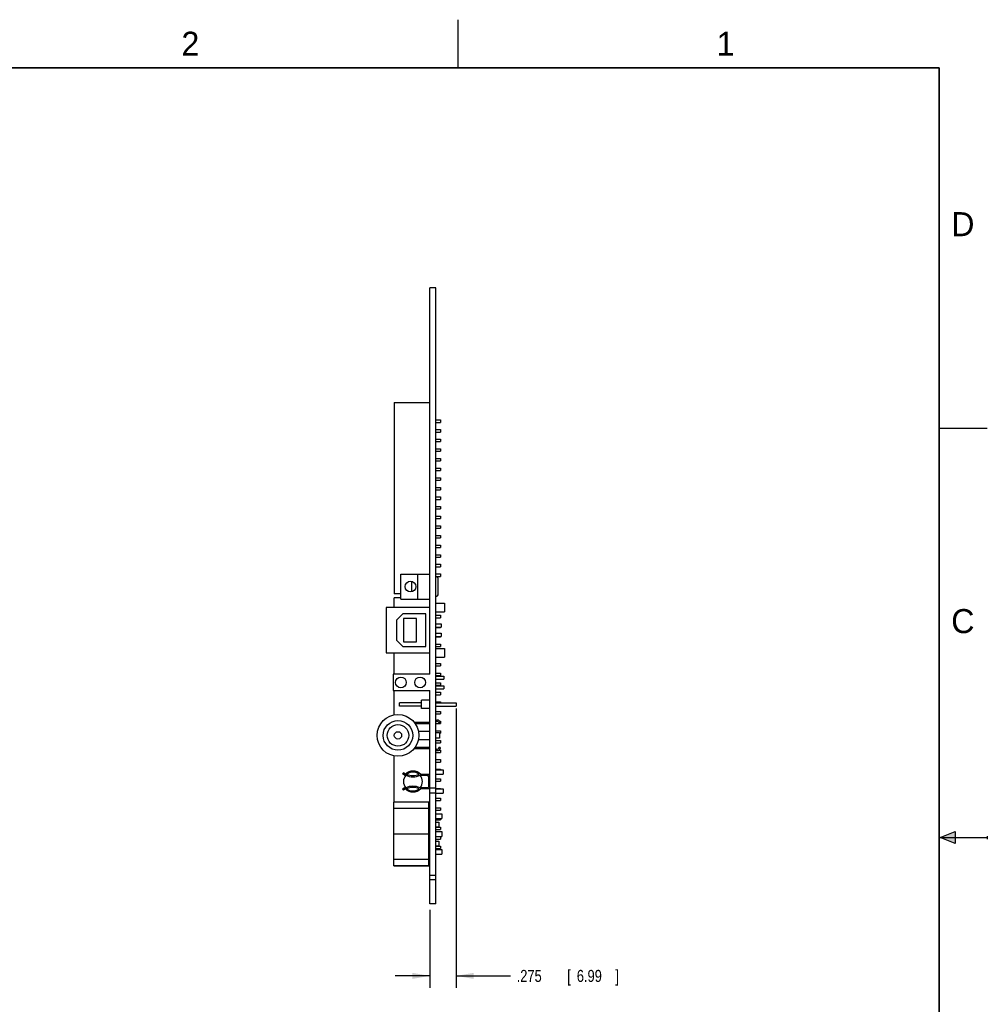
# Model space of a CAD drawing. Header units: inches. Extents: x 0 to 22, y 0 to 17.
# Tile 8 of 8: x 11.9 to 22, y 6.8 to 17. Entities that reach past the tile are written whole.
import ezdxf

# ---------------------------------------------------------------- set-up
doc = ezdxf.new("R2010")
doc.units = ezdxf.units.IN
doc.header["$LTSCALE"] = 1.21
doc.header["$MEASUREMENT"] = 0
doc.layers.get('0').update_dxf_attribs({"linetype": 'CONTINUOUS'})
doc.layers.add('DIMENSIONS', color=7, linetype='CONTINUOUS')
doc.styles.get("Standard").update_dxf_attribs({"font": 'txt', "width": 0.8})
doc.dimstyles.new('DIMSTYLE_1', dxfattribs={"dimtxt": 0.125, "dimasz": 0.18, "dimexe": 0.18, "dimexo": 0.0625, "dimgap": 0.09, "dimtad": 0, "dimtih": 1, "dimtoh": 1, "dimdec": 3, "dimzin": 4, "dimdsep": 46, "dimtxsty": 'STANDARD', "dimblk": '_FILLED', "dimblk1": '_FILLED', "dimblk2": '_FILLED', "dimcen": 0.09, "dimadec": 0, "dimazin": 0, "dimtp": 0.01, "dimtm": 0.01, "dimtfac": 1, "dimtdec": 3, "dimtofl": 0, "dimtmove": 0, "dimatfit": 3, "dimldrblk": '_FILLED', "dimfxl": 1, "dimtolj": 1, "dimtzin": 4, "dimarcsym": 0})

# ---------------------------------------------------------------- blocks, each defined once
blk = doc.blocks.new('_FILLED')
at = {"color": 0, "linetype": 'BYBLOCK'}
blk.add_solid([(0, 0), (-1, 0.174), (-1, -0.174)], dxfattribs=at)
blk = doc.blocks.new('*D3')
at = {"layer": 'DIMENSIONS', "color": 2, "linetype": 'CONTINUOUS'}
for p, q in [((16.481, 9.84), (16.481, 6.938)), ((16.206, 7.75), (16.206, 6.938)), ((16.206, 7.063), (15.846, 7.063)), ((16.481, 7.063), (17.046, 7.063))]:
    blk.add_line(p, q, dxfattribs=at)
at = {"layer": 'DIMENSIONS', "color": 2, "linetype": 'CONTINUOUS', "xscale": 0.18, "yscale": 0.18, "zscale": 0.18}
blk.add_blockref('_FILLED', (16.206, 7.063), dxfattribs=at)
at = {"layer": 'DIMENSIONS', "color": 2, "linetype": 'CONTINUOUS', "xscale": 0.18, "yscale": 0.18, "zscale": 0.18, "rotation": 180}
blk.add_blockref('_FILLED', (16.481, 7.063), dxfattribs=at)
at = {"layer": 'DIMENSIONS', "color": 2, "linetype": 'CONTINUOUS', "width": 0.8}
for s, p in [('.275', (17.109, 7)), ('[', (17.634, 7)), ('6.99', (17.734, 7)), (']', (18.134, 7))]:
    blk.add_text(s, height=0.125, dxfattribs=at).set_placement(p)

msp = doc.modelspace()

# ---------------------------------------------------------------- hatches: boundary and pattern name
at = {"linetype": 'CONTINUOUS'}
msp.add_hatch(color=2, dxfattribs=at).paths.add_polyline_path([(21.6663, 8.5625), (21.6663, 8.4375), (21.51, 8.5)])

# ---------------------------------------------------------------- linework, layer by layer
at = {"color": 2, "linetype": 'CONTINUOUS'}
for p, q in [((16.5, 16.5), (16.5, 17)), ((22, 12.75), (21.5, 12.75)), ((21.51, 8.5), (21.6663, 8.5625)), ((21.51, 8.5), (22, 8.5)), ((21.6663, 8.4375), (21.51, 8.5)), ((21.6663, 8.5625), (21.6663, 8.4375)), ((22, 8.515), (22, 8.485))]:
    msp.add_line(p, q, dxfattribs=at)
at = {"color": 7, "linetype": 'CONTINUOUS'}
for p, q in [((16.2056, 10.1976), (16.2056, 14.2126)), ((16.2676, 14.2126), (16.2056, 14.2126)), ((16.2676, 7.8126), (16.2676, 14.2126)), ((15.8356, 13.0226), (15.8356, 11.0326)), ((15.8356, 13.0226), (16.2056, 13.0226)), ((16.2676, 12.8401), (16.3176, 12.8401)), ((16.2676, 12.8151), (16.3176, 12.8151)), ((16.3176, 12.8401), (16.3176, 12.8151)), ((16.2676, 12.7401), (16.3176, 12.7401)), ((16.2676, 12.7151), (16.3176, 12.7151)), ((16.3176, 12.7401), (16.3176, 12.7151)), ((16.2676, 12.6401), (16.3176, 12.6401)), ((16.2676, 12.6151), (16.3176, 12.6151)), ((16.3176, 12.6401), (16.3176, 12.6151)), ((16.2676, 12.5401), (16.3176, 12.5401)), ((16.2676, 12.5151), (16.3176, 12.5151)), ((16.3176, 12.5401), (16.3176, 12.5151)), ((16.2676, 12.4401), (16.3176, 12.4401)), ((16.2676, 12.4151), (16.3176, 12.4151)), ((16.3176, 12.4401), (16.3176, 12.4151)), ((16.2676, 12.3401), (16.3176, 12.3401)), ((16.2676, 12.3151), (16.3176, 12.3151)), ((16.3176, 12.3401), (16.3176, 12.3151)), ((16.2676, 12.2401), (16.3176, 12.2401)), ((16.2676, 12.2151), (16.3176, 12.2151)), ((16.3176, 12.2401), (16.3176, 12.2151)), ((16.2676, 12.1401), (16.3176, 12.1401)), ((16.2676, 12.1151), (16.3176, 12.1151)), ((16.3176, 12.1401), (16.3176, 12.1151)), ((16.2676, 12.0401), (16.3176, 12.0401)), ((16.2676, 12.0151), (16.3176, 12.0151)), ((16.3176, 12.0401), (16.3176, 12.0151)), ((16.2676, 11.9401), (16.3176, 11.9401)), ((16.2676, 11.9151), (16.3176, 11.9151)), ((16.3176, 11.9401), (16.3176, 11.9151)), ((16.2676, 11.8401), (16.3176, 11.8401)), ((16.2676, 11.8151), (16.3176, 11.8151)), ((16.3176, 11.8401), (16.3176, 11.8151)), ((16.2676, 11.7401), (16.3176, 11.7401)), ((16.2676, 11.7151), (16.3176, 11.7151)), ((16.3176, 11.7401), (16.3176, 11.7151)), ((16.2676, 11.6401), (16.3176, 11.6401)), ((16.2676, 11.6151), (16.3176, 11.6151)), ((16.3176, 11.6401), (16.3176, 11.6151)), ((16.2676, 11.5401), (16.3176, 11.5401)), ((16.2676, 11.5151), (16.3176, 11.5151)), ((16.3176, 11.5401), (16.3176, 11.5151)), ((16.2676, 11.4401), (16.3176, 11.4401)), ((16.2676, 11.4151), (16.3176, 11.4151)), ((16.3176, 11.4401), (16.3176, 11.4151)), ((16.2676, 11.3401), (16.3176, 11.3401)), ((16.2676, 11.3151), (16.3176, 11.3151)), ((16.3176, 11.3401), (16.3176, 11.3151)), ((15.9056, 10.9786), (15.9056, 11.2386)), ((15.9056, 11.2386), (16.2056, 11.2386)), ((16.0176, 11.1633), (16.0176, 11.0539)), ((16.0816, 10.9786), (16.0816, 11.2386)), ((16.2676, 11.2401), (16.3176, 11.2401)), ((16.2676, 11.2151), (16.3176, 11.2151)), ((16.2946, 11.0331), (16.2946, 11.1841)), ((16.3176, 11.2401), (16.3176, 11.2151)), ((15.9056, 11.0326), (15.8356, 11.0326)), ((15.8356, 10.8926), (15.8356, 10.9926)), ((15.9056, 10.9926), (15.8356, 10.9926)), ((15.9056, 10.9786), (16.2056, 10.9786)), ((15.7526, 10.8926), (15.7526, 10.4186)), ((16.2056, 10.8926), (15.7526, 10.8926)), ((16.2676, 10.9376), (16.3596, 10.9376)), ((16.2676, 10.8476), (16.3596, 10.8476)), ((16.3596, 10.9376), (16.3596, 10.8476)), ((15.9246, 10.8256), (15.8596, 10.7606)), ((15.8596, 10.7606), (15.8596, 10.5506)), ((16.1656, 10.8256), (15.9246, 10.8256)), ((16.0686, 10.7756), (15.9336, 10.7756)), ((15.9336, 10.7756), (15.9336, 10.5356)), ((16.0686, 10.5356), (16.0686, 10.7756)), ((16.1656, 10.4856), (16.1656, 10.8256)), ((16.2676, 10.8101), (16.3176, 10.8101)), ((16.2676, 10.7851), (16.3176, 10.7851)), ((16.3176, 10.8101), (16.3176, 10.7851)), ((16.2676, 10.7226), (16.3246, 10.7226)), ((16.2676, 10.6866), (16.3246, 10.6866)), ((16.2676, 10.6851), (16.3176, 10.6851)), ((16.3176, 10.6866), (16.3176, 10.6851)), ((16.3246, 10.7226), (16.3246, 10.6866)), ((15.8596, 10.5506), (15.9246, 10.4856)), ((16.2676, 10.6246), (16.3246, 10.6246)), ((16.2676, 10.5886), (16.3246, 10.5886)), ((16.2676, 10.5851), (16.3176, 10.5851)), ((16.3176, 10.5886), (16.3176, 10.5851)), ((16.3246, 10.6246), (16.3246, 10.5886)), ((15.9246, 10.4856), (16.1656, 10.4856)), ((15.9336, 10.5356), (16.0686, 10.5356)), ((16.2676, 10.5101), (16.3176, 10.5101)), ((16.2676, 10.4851), (16.3176, 10.4851)), ((16.2676, 10.4636), (16.3596, 10.4636)), ((16.3176, 10.5101), (16.3176, 10.4851)), ((16.3596, 10.4636), (16.3596, 10.3736)), ((15.7526, 10.4186), (16.2056, 10.4186)), ((15.8356, 10.1976), (15.8356, 10.4186)), ((16.2676, 10.3736), (16.3596, 10.3736)), ((16.2676, 10.3101), (16.3176, 10.3101)), ((16.2676, 10.2851), (16.3176, 10.2851)), ((16.3176, 10.3101), (16.3176, 10.2851)), ((16.2056, 10.1976), (15.8256, 10.1976)), ((15.8256, 10.1976), (15.8256, 10.0276)), ((16.2676, 10.2101), (16.3176, 10.2101)), ((16.2676, 10.1851), (16.3176, 10.1851)), ((16.2676, 10.1776), (16.3506, 10.1776)), ((16.2676, 10.1476), (16.3506, 10.1476)), ((16.3176, 10.2101), (16.3176, 10.1851)), ((16.3506, 10.1776), (16.3506, 10.1476)), ((16.2676, 10.1101), (16.3176, 10.1101)), ((16.2676, 10.0851), (16.3176, 10.0851)), ((16.2676, 10.0776), (16.3506, 10.0776)), ((16.2676, 10.0476), (16.3506, 10.0476)), ((16.3176, 10.1101), (16.3176, 10.0851)), ((16.3506, 10.0776), (16.3506, 10.0476)), ((15.8256, 10.0276), (16.2056, 10.0276)), ((15.8356, 9.7758), (15.8356, 10.0276)), ((16.2056, 9.9276), (16.1196, 9.9276)), ((16.1196, 9.8416), (16.1196, 9.9276)), ((16.2056, 7.8126), (16.2056, 10.0276)), ((16.2676, 10.0101), (16.3176, 10.0101)), ((16.2676, 9.9851), (16.3176, 9.9851)), ((16.3176, 10.0101), (16.3176, 9.9851)), ((16.1196, 9.9021), (15.8896, 9.9021)), ((15.8896, 9.8671), (15.8896, 9.9021)), ((16.1196, 9.8671), (15.8896, 9.8671)), ((16.2056, 9.8416), (16.1196, 9.8416)), ((16.2676, 9.9101), (16.3176, 9.9101)), ((16.2676, 9.9021), (16.4806, 9.9021)), ((16.2676, 9.8671), (16.4806, 9.8671)), ((16.3176, 9.9101), (16.3176, 9.9021)), ((16.4806, 9.9021), (16.4806, 9.8671)), ((16.2676, 9.8101), (16.3176, 9.8101)), ((16.2676, 9.7851), (16.3176, 9.7851)), ((16.3176, 9.8101), (16.3176, 9.7851)), ((16.0433, 9.7002), (16.2056, 9.7002)), ((16.0548, 9.6849), (16.2056, 9.6849)), ((16.2676, 9.6851), (16.3055, 9.6851)), ((16.2998, 9.6952), (16.3056, 9.6849)), ((16.3189, 9.6923), (16.3056, 9.6849)), ((16.3059, 9.6851), (16.3176, 9.6851)), ((16.3076, 9.7101), (16.3176, 9.7101)), ((16.3132, 9.7026), (16.3189, 9.6923)), ((16.3176, 9.7101), (16.3176, 9.6947)), ((16.3176, 9.6916), (16.3176, 9.6851)), ((16.0878, 9.6076), (16.2056, 9.6076)), ((16.2056, 9.5176), (16.0878, 9.5176)), ((16.2676, 9.6101), (16.3176, 9.6101)), ((16.2676, 9.5926), (16.3056, 9.5926)), ((16.3056, 9.5326), (16.2676, 9.5326)), ((16.3056, 9.5926), (16.3056, 9.5326)), ((16.3056, 9.5851), (16.3176, 9.5851)), ((16.3176, 9.6101), (16.3176, 9.5851)), ((16.0433, 9.425), (16.2056, 9.425)), ((16.0546, 9.44), (16.2056, 9.44)), ((16.2676, 9.5101), (16.3176, 9.5101)), ((16.2676, 9.4851), (16.3176, 9.4851)), ((16.2998, 9.43), (16.3056, 9.4403)), ((16.3189, 9.4329), (16.3056, 9.4403)), ((16.3132, 9.4226), (16.3189, 9.4329)), ((16.3176, 9.5101), (16.3176, 9.4851)), ((15.8356, 8.8696), (15.8356, 9.3494)), ((16.2676, 9.3851), (16.3176, 9.3851)), ((16.3016, 9.4101), (16.3176, 9.4101)), ((16.3176, 9.4101), (16.3176, 9.3851)), ((16.2676, 9.3101), (16.3176, 9.3101)), ((16.2676, 9.2851), (16.3176, 9.2851)), ((16.2676, 9.2101), (16.3176, 9.2101)), ((16.3176, 9.3101), (16.3176, 9.2851)), ((16.3176, 9.2101), (16.3176, 9.2026)), ((15.9233, 9.1635), (15.9329, 9.1722)), ((15.9435, 9.1482), (15.9233, 9.1635)), ((15.9343, 9.1739), (15.9328, 9.1723)), ((15.9329, 9.1722), (15.9522, 9.1576)), ((15.9522, 9.1576), (15.9343, 9.1739)), ((15.9421, 9.1492), (15.9443, 9.1472)), ((15.9571, 9.1482), (15.9435, 9.1482)), ((15.9443, 9.1472), (15.9562, 9.1472)), ((15.9662, 9.1572), (15.9562, 9.1472)), ((16.1049, 9.1472), (16.1806, 9.1472)), ((16.1054, 9.1482), (16.1806, 9.1482)), ((16.1059, 9.1477), (16.1054, 9.1482)), ((16.109, 9.1576), (16.2056, 9.1576)), ((16.1956, 9.033), (16.1956, 9.1332)), ((16.2056, 9.2076), (16.2036, 9.2076)), ((16.2036, 9.2076), (16.2036, 9.1576)), ((16.2676, 9.2026), (16.3456, 9.2026)), ((16.2676, 9.1596), (16.3456, 9.1596)), ((16.2676, 9.1101), (16.3176, 9.1101)), ((16.3176, 9.1101), (16.3176, 9.0851)), ((16.3456, 9.2026), (16.3456, 9.1596)), ((15.9421, 9.016), (15.9233, 9.0017)), ((15.9256, 9.0008), (15.9443, 9.018)), ((15.9522, 9.0076), (15.9343, 8.9913)), ((15.9443, 9.018), (15.9562, 9.018)), ((15.9562, 9.018), (15.9662, 9.008)), ((16.1806, 9.018), (16.1049, 9.018)), ((16.2056, 9.0076), (16.109, 9.0076)), ((16.2036, 9.0076), (16.2036, 8.9576)), ((16.2676, 9.0126), (16.2056, 9.0126)), ((16.2676, 9.0851), (16.3176, 9.0851)), ((16.2676, 9.0101), (16.3176, 9.0101)), ((16.2676, 9.0056), (16.3456, 9.0056)), ((16.3176, 9.0101), (16.3176, 9.0056)), ((16.3456, 9.0056), (16.3456, 8.9626)), ((15.9233, 9.0017), (15.932, 8.9938)), ((15.9343, 8.9913), (15.9256, 9.0008)), ((16.2056, 8.9576), (16.2036, 8.9576)), ((16.2056, 8.9656), (16.2676, 8.9656)), ((16.2676, 8.9626), (16.3456, 8.9626)), ((16.2676, 8.9101), (16.3176, 8.9101)), ((16.3176, 8.9101), (16.3176, 8.8851)), ((16.1966, 8.8696), (15.8316, 8.8696)), ((15.8316, 8.2056), (15.8316, 8.8696)), ((16.1966, 8.8025), (15.8316, 8.8025)), ((16.1966, 8.2056), (16.1966, 8.8696)), ((16.2676, 8.8851), (16.3176, 8.8851)), ((16.2676, 8.8101), (16.3176, 8.8101)), ((16.3176, 8.8101), (16.3176, 8.7851)), ((16.1966, 8.7476), (16.2056, 8.7476)), ((16.1966, 8.6976), (16.2056, 8.6976)), ((16.2676, 8.7851), (16.3176, 8.7851)), ((16.2676, 8.7476), (16.3306, 8.7476)), ((16.2676, 8.6976), (16.3306, 8.6976)), ((16.3176, 8.6976), (16.3176, 8.6851)), ((16.3306, 8.7476), (16.3306, 8.6976)), ((16.1966, 8.6616), (16.2056, 8.6616)), ((16.2676, 8.6851), (16.3176, 8.6851)), ((16.2676, 8.6616), (16.2986, 8.6616)), ((16.2676, 8.6136), (16.2986, 8.6136)), ((16.2676, 8.6101), (16.3176, 8.6101)), ((16.2986, 8.6616), (16.2986, 8.6136)), ((16.3176, 8.6101), (16.3176, 8.5851)), ((16.1966, 8.537), (15.8316, 8.537)), ((16.2676, 8.5851), (16.3176, 8.5851)), ((16.2676, 8.5626), (16.3306, 8.5626)), ((16.2676, 8.5126), (16.3306, 8.5126)), ((16.2676, 8.5101), (16.3176, 8.5101)), ((16.3176, 8.5101), (16.3176, 8.4851)), ((16.3306, 8.5626), (16.3306, 8.5126)), ((16.1966, 8.4136), (16.2056, 8.4136)), ((16.2676, 8.4851), (16.3176, 8.4851)), ((16.2676, 8.4616), (16.2986, 8.4616)), ((16.2676, 8.4136), (16.2986, 8.4136)), ((16.2676, 8.4101), (16.3176, 8.4101)), ((16.2986, 8.4616), (16.2986, 8.4136)), ((16.3176, 8.4101), (16.3176, 8.3851)), ((16.1966, 8.3776), (16.2056, 8.3776)), ((16.1966, 8.3276), (16.2056, 8.3276)), ((16.2676, 8.3851), (16.3176, 8.3851)), ((16.2676, 8.3776), (16.3306, 8.3776)), ((16.2676, 8.3276), (16.3306, 8.3276)), ((16.3306, 8.3776), (16.3306, 8.3276)), ((16.1966, 8.2715), (15.8316, 8.2715)), ((16.1966, 8.2056), (15.8316, 8.2056)), ((15.8356, 8.2026), (15.8356, 8.2056)), ((16.2056, 8.2026), (15.8356, 8.2026)), ((16.2056, 8.1096), (16.2676, 8.1096)), ((16.2676, 8.0626), (16.2056, 8.0626)), ((16.2676, 7.8126), (16.2056, 7.8126))]:
    msp.add_line(p, q, dxfattribs=at)
at = {"color": 7, "linetype": 'CONTINUOUS', "const_width": 0.02}
for points in [[(21.5, 16.5), (0.5, 16.5)], [(21.5, 0.5), (21.5, 16.5)]]:
    msp.add_lwpolyline(points, dxfattribs=at)
at = {"color": 7, "linetype": 'CONTINUOUS'}
for centre, radius in [((16.0056, 11.1086), 0.056), ((15.9056, 10.1126), 0.056), ((16.1056, 10.1126), 0.056), ((15.8756, 9.5626), 0.217), ((15.8756, 9.5626), 0.154), ((15.8756, 9.5626), 0.1125), ((15.8756, 9.5626), 0.038)]:
    msp.add_circle(centre, radius, dxfattribs=at)
for centre, radius, start, end in [((16.2676, 11.1841), 0.027, 0, 90), ((16.2676, 11.0331), 0.027, 270, 360), ((16.2814, 9.6849), 0.0363, 29.13996, 112.45519), ((16.2814, 9.6849), 0.0211, 29.13996, 131.17768), ((16.2814, 9.4403), 0.0211, 228.76373, 330.86004), ((16.2814, 9.4403), 0.0363, 247.54481, 330.86004), ((16.0306, 9.0826), 0.0984, 138.9702, 221.0298), ((16.0306, 9.0826), 0.1085, 43.72868, 136.27132), ((16.0306, 9.0826), 0.0985, 138.32045, 138.98392), ((16.0306, 9.3177), 0.186, 246.44846, 293.89399), ((16.0306, 9.0826), 0.0985, 49.20192, 138.26926), ((16.0306, 9.0826), 0.0984, 131.46007, 138.27048), ((16.0306, 9.3177), 0.173, 248.15976, 291.84024), ((16.0306, 9.0826), 0.0984, 49.22447, 130.77553), ((16.0306, 9.0826), 0.0984, 318.9702, 41.0298), ((16.1806, 9.1332), 0.015, 0, 90), ((16.1806, 9.1322), 0.015, 3.52231, 90), ((16.0306, 9.0826), 0.1085, 223.72868, 316.27132), ((16.0306, 8.8474), 0.186, 66.44846, 113.55154), ((16.0306, 9.0826), 0.0985, 221.01608, 310.79808), ((16.0306, 9.0826), 0.0984, 221.67808, 228.53993), ((16.0306, 8.8474), 0.173, 68.15976, 111.84024), ((16.0306, 9.0826), 0.0984, 229.22447, 310.77553), ((16.1806, 9.033), 0.015, 270, 360)]:
    msp.add_arc(centre, radius, start, end, dxfattribs=at)

# ---------------------------------------------------------------- texts
at = {"color": 2, "linetype": 'CONTINUOUS'}
for s, p in [('2', (13.625, 16.625)), ('1', (19.1875, 16.625)), ('D', (21.625, 14.75)), ('C', (21.625, 10.625))]:
    msp.add_text(s, height=0.25, dxfattribs=at).set_placement(p)

# ---------------------------------------------------------------- dimensions: what is measured, and where the dimension line sits
at = {"layer": 'DIMENSIONS', "color": 2, "linetype": 'CONTINUOUS'}
dim = msp.add_linear_dim(base=(16.4806, 7.0626), p1=(16.2056, 7.7501), p2=(16.4806, 9.8396), dimstyle='DIMSTYLE_1', dxfattribs=at)
dim.commit()
dim.dimension.update_dxf_attribs({"geometry": '*D3', "text_midpoint": (17.6714, 7.0626), "dimtype": 160})

doc.saveas('drawing.dxf')
